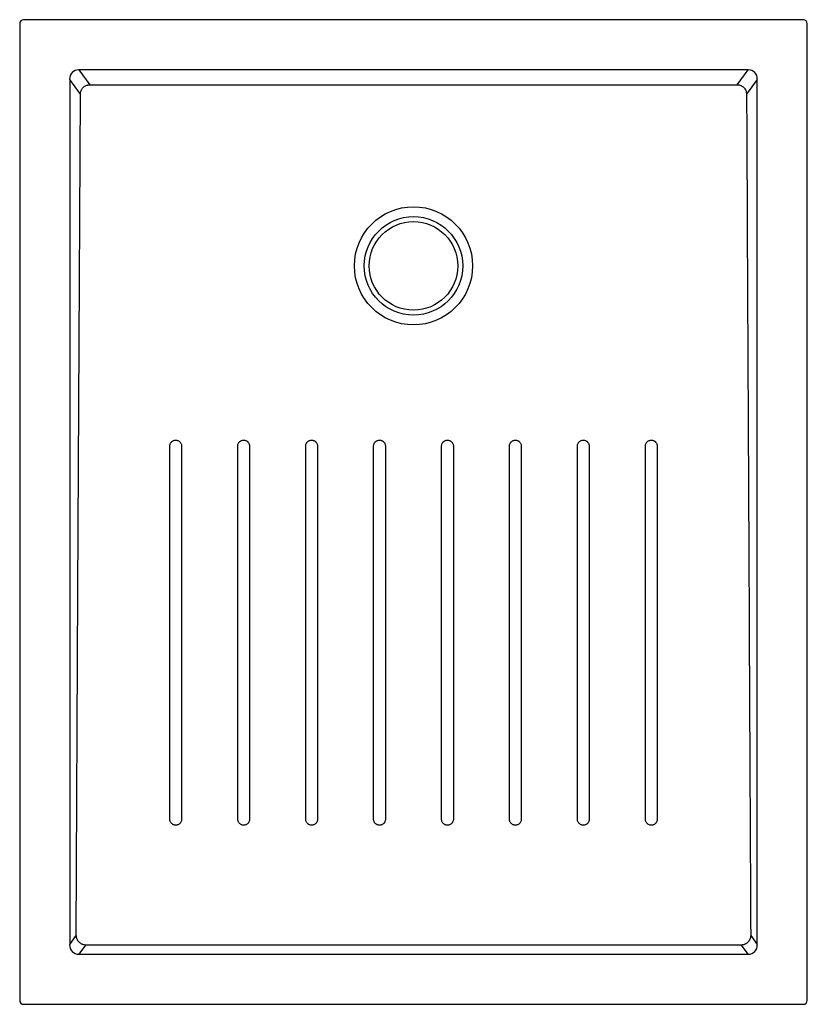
# Model space of a CAD drawing. Header units: millimetres. Extents: x 3751.37 to 3752.17, y 2464.93 to 2465.93.
import ezdxf

# ---------------------------------------------------------------- set-up
doc = ezdxf.new("R2010")
doc.units = ezdxf.units.MM
doc.layers.add('SANINDUSA', color=3, linetype='Continuous')

msp = doc.modelspace()

# ---------------------------------------------------------------- linework, layer by layer
at = {"layer": 'SANINDUSA'}
for p, q in [((3751.3717, 2465.9223), (3751.3717, 2464.9303)), ((3752.1677, 2465.9263), (3751.3757, 2465.9263)), ((3752.1717, 2464.9303), (3752.1717, 2465.9223)), ((3752.1116, 2465.8754), (3751.4319, 2465.8754)), ((3751.4319, 2465.8754), (3751.4429, 2465.8603)), ((3752.1005, 2465.8603), (3752.1116, 2465.8754)), ((3751.4225, 2465.8655), (3751.4225, 2464.9871)), ((3751.4334, 2465.8507), (3751.4225, 2465.8655)), ((3752.1209, 2465.8655), (3752.11, 2465.8507)), ((3752.1209, 2464.9871), (3752.1209, 2465.8655)), ((3751.4225, 2464.9871), (3751.4292, 2464.9962)), ((3752.1142, 2464.9962), (3752.1209, 2464.9871)), ((3751.4387, 2464.9865), (3751.4319, 2464.9773)), ((3752.1116, 2464.9773), (3752.1048, 2464.9865)), ((3751.4319, 2464.9773), (3752.1116, 2464.9773)), ((3751.3757, 2464.9263), (3752.1677, 2464.9263))]:
    msp.add_line(p, q, dxfattribs=at)
at = {"layer": 'SANINDUSA', "flags": 128}
for points in [[(3751.4292, 2464.9962), (3751.4309, 2465.3459), (3751.4322, 2465.5983), (3751.4334, 2465.8507)], [(3751.7312, 2465.1143), (3751.7312, 2465.1232), (3751.7312, 2465.159), (3751.7312, 2465.302), (3751.7312, 2465.4933)], [(3751.7432, 2465.4933), (3751.7432, 2465.4843), (3751.7432, 2465.4486), (3751.7432, 2465.3054), (3751.7432, 2465.1143)], [(3751.8002, 2465.1143), (3751.8002, 2465.1232), (3751.8002, 2465.159), (3751.8002, 2465.302), (3751.8002, 2465.4933)], [(3752.1048, 2464.9865), (3751.9299, 2464.9865), (3751.755, 2464.9865), (3751.4387, 2464.9865)]]:
    msp.add_lwpolyline(points, dxfattribs=at)
at = {"layer": 'SANINDUSA'}
for radius in [0.06, 0.05, 0.045]:
    msp.add_circle((3751.7717, 2465.6763), radius, dxfattribs=at)
for centre, major_axis, ratio, start_param, end_param in [((3751.3757, 2465.9223), (0.00283, -0.00283), 0.999805, 2.356292, 3.926893), ((3752.1677, 2465.9223), (-0.00283, -0.00283), 0.999805, 2.356292, 3.926893), ((3751.4331, 2465.8642), (-0.00695, 0.00944), 0.853352, 5.692293, 7.174452), ((3752.1103, 2465.8642), (0.00695, 0.00944), 0.853352, 5.391918, 6.874077), ((3751.4331, 2464.9884), (0.00695, 0.00944), 0.853352, 2.250326, 3.732485), ((3752.1103, 2464.9884), (-0.00695, 0.00944), 0.853352, 2.550701, 4.03286), ((3751.3757, 2464.9303), (0.00283, 0.00283), 0.999805, 2.356292, 3.926893), ((3752.1677, 2464.9303), (-0.00283, 0.00283), 0.999805, 2.356292, 3.926893)]:
    msp.add_ellipse(centre, major_axis=major_axis, ratio=ratio, start_param=start_param, end_param=end_param, dxfattribs=at)
for points, knots in [([(3751.4334, 2465.8507), (3751.4334, 2465.8514), (3751.4335, 2465.852), (3751.4337, 2465.8529), (3751.4338, 2465.8532), (3751.434, 2465.8538), (3751.4342, 2465.8544), (3751.4344, 2465.8549), (3751.4347, 2465.8555), (3751.4349, 2465.8557), (3751.4354, 2465.8565), (3751.4358, 2465.857), (3751.4367, 2465.8579), (3751.4372, 2465.8583), (3751.4382, 2465.859), (3751.4387, 2465.8593), (3751.4396, 2465.8596), (3751.4399, 2465.8598), (3751.4405, 2465.8599), (3751.4408, 2465.86), (3751.4417, 2465.8602), (3751.4423, 2465.8603), (3751.4429, 2465.8603)], [0, 0, 0, 0, 0.125, 0.125, 0.1875, 0.1875, 0.25, 0.3125, 0.3125, 0.375, 0.375, 0.5, 0.5, 0.625, 0.625, 0.75, 0.75, 0.8125, 0.8125, 0.875, 0.875, 1, 1, 1, 1]), ([(3751.4429, 2465.8603), (3751.4977, 2465.8603), (3751.5525, 2465.8603), (3751.6621, 2465.8603), (3751.7169, 2465.8603), (3751.7991, 2465.8603), (3751.8265, 2465.8603), (3751.8813, 2465.8603), (3751.9087, 2465.8603), (3751.9909, 2465.8603), (3752.0457, 2465.8603), (3752.1005, 2465.8603)], [0, 0, 0, 0, 0.25, 0.25, 0.5, 0.5, 0.625, 0.625, 0.75, 0.75, 1, 1, 1, 1]), ([(3752.1005, 2465.8603), (3752.1011, 2465.8603), (3752.1017, 2465.8602), (3752.103, 2465.86), (3752.1036, 2465.8598), (3752.1044, 2465.8594), (3752.1047, 2465.8593), (3752.1052, 2465.859), (3752.1055, 2465.8588), (3752.1063, 2465.8583), (3752.1068, 2465.8579), (3752.1074, 2465.8572), (3752.1076, 2465.857), (3752.108, 2465.8565), (3752.1082, 2465.8562), (3752.1087, 2465.8555), (3752.109, 2465.8549), (3752.1094, 2465.8541), (3752.1095, 2465.8538), (3752.1097, 2465.8532), (3752.1097, 2465.8529), (3752.1099, 2465.852), (3752.11, 2465.8514), (3752.11, 2465.8507)], [0, 0, 0, 0, 0.125, 0.125, 0.25, 0.25, 0.3125, 0.3125, 0.375, 0.375, 0.5, 0.5, 0.5625, 0.5625, 0.625, 0.625, 0.75, 0.75, 0.8125, 0.8125, 0.875, 0.875, 1, 1, 1, 1]), ([(3752.11, 2465.8507), (3752.1104, 2465.7795), (3752.1107, 2465.7083), (3752.1114, 2465.5659), (3752.1118, 2465.4947), (3752.1128, 2465.281), (3752.1135, 2465.1386), (3752.1142, 2464.9962)], [0, 0, 0, 0, 0.25, 0.25, 0.5, 0.5, 1, 1, 1, 1]), ([(3751.5242, 2465.4933), (3751.5242, 2465.4937), (3751.5242, 2465.4941), (3751.5244, 2465.4948), (3751.5245, 2465.4952), (3751.5248, 2465.4959), (3751.525, 2465.4963), (3751.5253, 2465.4968), (3751.5254, 2465.4969), (3751.5257, 2465.4972), (3751.5258, 2465.4974), (3751.5262, 2465.4978), (3751.5265, 2465.498), (3751.5272, 2465.4985), (3751.5275, 2465.4987), (3751.5283, 2465.499), (3751.5286, 2465.4991), (3751.5294, 2465.4992), (3751.5298, 2465.4993), (3751.5302, 2465.4993)], [0, 0, 0, 0, 0.125, 0.125, 0.25, 0.25, 0.375, 0.375, 0.4375, 0.4375, 0.5, 0.5, 0.625, 0.625, 0.75, 0.75, 0.875, 0.875, 1, 1, 1, 1]), ([(3751.5242, 2465.1143), (3751.5242, 2465.1774), (3751.5242, 2465.2406), (3751.5242, 2465.3354), (3751.5242, 2465.3669), (3751.5242, 2465.4301), (3751.5242, 2465.4617), (3751.5242, 2465.4933)], [0, 0, 0, 0, 0.5, 0.5, 0.75, 0.75, 1, 1, 1, 1]), ([(3751.5302, 2465.4993), (3751.5306, 2465.4993), (3751.531, 2465.4992), (3751.5317, 2465.4991), (3751.5321, 2465.499), (3751.5329, 2465.4987), (3751.5332, 2465.4985), (3751.5337, 2465.4982), (3751.5338, 2465.498), (3751.5342, 2465.4978), (3751.5343, 2465.4977), (3751.5347, 2465.4972), (3751.535, 2465.4969), (3751.5354, 2465.4963), (3751.5356, 2465.4959), (3751.5359, 2465.4952), (3751.536, 2465.4948), (3751.5362, 2465.4941), (3751.5362, 2465.4937), (3751.5362, 2465.4933)], [0, 0, 0, 0, 0.125, 0.125, 0.25, 0.25, 0.375, 0.375, 0.4375, 0.4375, 0.5, 0.5, 0.625, 0.625, 0.75, 0.75, 0.875, 0.875, 1, 1, 1, 1]), ([(3751.5362, 2465.4933), (3751.5362, 2465.4617), (3751.5362, 2465.4301), (3751.5362, 2465.3669), (3751.5362, 2465.3354), (3751.5362, 2465.2406), (3751.5362, 2465.1774), (3751.5362, 2465.1143)], [0, 0, 0, 0, 0.25, 0.25, 0.5, 0.5, 1, 1, 1, 1]), ([(3751.5932, 2465.4933), (3751.5932, 2465.4937), (3751.5932, 2465.4941), (3751.5934, 2465.4948), (3751.5935, 2465.4952), (3751.5938, 2465.4959), (3751.594, 2465.4963), (3751.5943, 2465.4968), (3751.5944, 2465.4969), (3751.5947, 2465.4972), (3751.5948, 2465.4974), (3751.5952, 2465.4978), (3751.5955, 2465.498), (3751.5962, 2465.4985), (3751.5965, 2465.4987), (3751.5973, 2465.499), (3751.5976, 2465.4991), (3751.5984, 2465.4992), (3751.5988, 2465.4993), (3751.5992, 2465.4993)], [0, 0, 0, 0, 0.125, 0.125, 0.25, 0.25, 0.375, 0.375, 0.4375, 0.4375, 0.5, 0.5, 0.625, 0.625, 0.75, 0.75, 0.875, 0.875, 1, 1, 1, 1]), ([(3751.5932, 2465.1143), (3751.5932, 2465.1774), (3751.5932, 2465.2406), (3751.5932, 2465.3354), (3751.5932, 2465.3669), (3751.5932, 2465.4301), (3751.5932, 2465.4617), (3751.5932, 2465.4933)], [0, 0, 0, 0, 0.5, 0.5, 0.75, 0.75, 1, 1, 1, 1]), ([(3751.5992, 2465.4993), (3751.5996, 2465.4993), (3751.6, 2465.4992), (3751.6008, 2465.4991), (3751.6011, 2465.499), (3751.6019, 2465.4987), (3751.6022, 2465.4985), (3751.6027, 2465.4982), (3751.6028, 2465.498), (3751.6032, 2465.4978), (3751.6033, 2465.4977), (3751.6037, 2465.4972), (3751.604, 2465.4969), (3751.6044, 2465.4963), (3751.6046, 2465.4959), (3751.6049, 2465.4952), (3751.605, 2465.4948), (3751.6052, 2465.4941), (3751.6052, 2465.4937), (3751.6052, 2465.4933)], [0, 0, 0, 0, 0.125, 0.125, 0.25, 0.25, 0.375, 0.375, 0.4375, 0.4375, 0.5, 0.5, 0.625, 0.625, 0.75, 0.75, 0.875, 0.875, 1, 1, 1, 1]), ([(3751.6052, 2465.4933), (3751.6052, 2465.4617), (3751.6052, 2465.4301), (3751.6052, 2465.3669), (3751.6052, 2465.3354), (3751.6052, 2465.2406), (3751.6052, 2465.1774), (3751.6052, 2465.1143)], [0, 0, 0, 0, 0.25, 0.25, 0.5, 0.5, 1, 1, 1, 1]), ([(3751.6622, 2465.4933), (3751.6622, 2465.4937), (3751.6622, 2465.4941), (3751.6624, 2465.4948), (3751.6625, 2465.4952), (3751.6628, 2465.4959), (3751.663, 2465.4963), (3751.6633, 2465.4968), (3751.6634, 2465.4969), (3751.6637, 2465.4972), (3751.6638, 2465.4974), (3751.6642, 2465.4978), (3751.6645, 2465.498), (3751.6652, 2465.4985), (3751.6655, 2465.4987), (3751.6663, 2465.499), (3751.6666, 2465.4991), (3751.6674, 2465.4992), (3751.6678, 2465.4993), (3751.6682, 2465.4993)], [0, 0, 0, 0, 0.125, 0.125, 0.25, 0.25, 0.375, 0.375, 0.4375, 0.4375, 0.5, 0.5, 0.625, 0.625, 0.75, 0.75, 0.875, 0.875, 1, 1, 1, 1]), ([(3751.6622, 2465.1143), (3751.6622, 2465.1774), (3751.6622, 2465.2406), (3751.6622, 2465.3354), (3751.6622, 2465.3669), (3751.6622, 2465.4301), (3751.6622, 2465.4617), (3751.6622, 2465.4933)], [0, 0, 0, 0, 0.5, 0.5, 0.75, 0.75, 1, 1, 1, 1]), ([(3751.6682, 2465.4993), (3751.6686, 2465.4993), (3751.669, 2465.4992), (3751.6698, 2465.4991), (3751.6701, 2465.499), (3751.6709, 2465.4987), (3751.6712, 2465.4985), (3751.6717, 2465.4982), (3751.6719, 2465.498), (3751.6722, 2465.4978), (3751.6723, 2465.4977), (3751.6727, 2465.4972), (3751.673, 2465.4969), (3751.6734, 2465.4963), (3751.6736, 2465.4959), (3751.6739, 2465.4952), (3751.674, 2465.4948), (3751.6742, 2465.4941), (3751.6742, 2465.4937), (3751.6742, 2465.4933)], [0, 0, 0, 0, 0.125, 0.125, 0.25, 0.25, 0.375, 0.375, 0.4375, 0.4375, 0.5, 0.5, 0.625, 0.625, 0.75, 0.75, 0.875, 0.875, 1, 1, 1, 1]), ([(3751.6742, 2465.4933), (3751.6742, 2465.4617), (3751.6742, 2465.4301), (3751.6742, 2465.3669), (3751.6742, 2465.3354), (3751.6742, 2465.2406), (3751.6742, 2465.1774), (3751.6742, 2465.1143)], [0, 0, 0, 0, 0.25, 0.25, 0.5, 0.5, 1, 1, 1, 1]), ([(3751.7312, 2465.4933), (3751.7312, 2465.4937), (3751.7313, 2465.4941), (3751.7314, 2465.4948), (3751.7315, 2465.4952), (3751.7318, 2465.4959), (3751.732, 2465.4963), (3751.7323, 2465.4968), (3751.7324, 2465.4969), (3751.7327, 2465.4972), (3751.7328, 2465.4974), (3751.7332, 2465.4978), (3751.7335, 2465.498), (3751.7342, 2465.4985), (3751.7345, 2465.4987), (3751.7353, 2465.499), (3751.7356, 2465.4991), (3751.7364, 2465.4992), (3751.7368, 2465.4993), (3751.7372, 2465.4993)], [0, 0, 0, 0, 0.125, 0.125, 0.25, 0.25, 0.375, 0.375, 0.4375, 0.4375, 0.5, 0.5, 0.625, 0.625, 0.75, 0.75, 0.875, 0.875, 1, 1, 1, 1]), ([(3751.7372, 2465.4993), (3751.7376, 2465.4993), (3751.738, 2465.4992), (3751.7388, 2465.4991), (3751.7391, 2465.499), (3751.7399, 2465.4987), (3751.7402, 2465.4985), (3751.7407, 2465.4982), (3751.7409, 2465.498), (3751.7412, 2465.4978), (3751.7413, 2465.4977), (3751.7417, 2465.4972), (3751.742, 2465.4969), (3751.7424, 2465.4963), (3751.7426, 2465.4959), (3751.7429, 2465.4952), (3751.743, 2465.4948), (3751.7432, 2465.4941), (3751.7432, 2465.4937), (3751.7432, 2465.4933)], [0, 0, 0, 0, 0.125, 0.125, 0.25, 0.25, 0.375, 0.375, 0.4375, 0.4375, 0.5, 0.5, 0.625, 0.625, 0.75, 0.75, 0.875, 0.875, 1, 1, 1, 1]), ([(3751.8002, 2465.4933), (3751.8002, 2465.4937), (3751.8003, 2465.4941), (3751.8004, 2465.4948), (3751.8005, 2465.4952), (3751.8008, 2465.4959), (3751.801, 2465.4963), (3751.8013, 2465.4968), (3751.8015, 2465.4969), (3751.8017, 2465.4972), (3751.8018, 2465.4974), (3751.8023, 2465.4978), (3751.8026, 2465.498), (3751.8032, 2465.4985), (3751.8036, 2465.4987), (3751.8043, 2465.499), (3751.8047, 2465.4991), (3751.8054, 2465.4992), (3751.8058, 2465.4993), (3751.8062, 2465.4993)], [0, 0, 0, 0, 0.125, 0.125, 0.25, 0.25, 0.375, 0.375, 0.4375, 0.4375, 0.5, 0.5, 0.625, 0.625, 0.75, 0.75, 0.875, 0.875, 1, 1, 1, 1]), ([(3751.8062, 2465.4993), (3751.8066, 2465.4993), (3751.807, 2465.4992), (3751.8078, 2465.4991), (3751.8081, 2465.499), (3751.8089, 2465.4987), (3751.8092, 2465.4985), (3751.8097, 2465.4982), (3751.8099, 2465.498), (3751.8102, 2465.4978), (3751.8103, 2465.4977), (3751.8107, 2465.4972), (3751.811, 2465.4969), (3751.8114, 2465.4963), (3751.8116, 2465.4959), (3751.8119, 2465.4952), (3751.812, 2465.4948), (3751.8122, 2465.4941), (3751.8122, 2465.4937), (3751.8122, 2465.4933)], [0, 0, 0, 0, 0.125, 0.125, 0.25, 0.25, 0.375, 0.375, 0.4375, 0.4375, 0.5, 0.5, 0.625, 0.625, 0.75, 0.75, 0.875, 0.875, 1, 1, 1, 1]), ([(3751.8122, 2465.4933), (3751.8122, 2465.4301), (3751.8122, 2465.3669), (3751.8122, 2465.2406), (3751.8122, 2465.1774), (3751.8122, 2465.1143)], [0, 0, 0, 0, 0.5, 0.5, 1, 1, 1, 1]), ([(3751.8692, 2465.4933), (3751.8692, 2465.4937), (3751.8693, 2465.4941), (3751.8694, 2465.4948), (3751.8695, 2465.4952), (3751.8698, 2465.4959), (3751.87, 2465.4963), (3751.8703, 2465.4968), (3751.8705, 2465.4969), (3751.8707, 2465.4972), (3751.8708, 2465.4974), (3751.8713, 2465.4978), (3751.8716, 2465.498), (3751.8722, 2465.4985), (3751.8726, 2465.4987), (3751.8733, 2465.499), (3751.8737, 2465.4991), (3751.8744, 2465.4992), (3751.8748, 2465.4993), (3751.8752, 2465.4993)], [0, 0, 0, 0, 0.125, 0.125, 0.25, 0.25, 0.375, 0.375, 0.4375, 0.4375, 0.5, 0.5, 0.625, 0.625, 0.75, 0.75, 0.875, 0.875, 1, 1, 1, 1]), ([(3751.8692, 2465.1143), (3751.8692, 2465.1774), (3751.8692, 2465.2406), (3751.8692, 2465.3354), (3751.8692, 2465.3669), (3751.8692, 2465.4301), (3751.8692, 2465.4617), (3751.8692, 2465.4933)], [0, 0, 0, 0, 0.5, 0.5, 0.75, 0.75, 1, 1, 1, 1]), ([(3751.8752, 2465.4993), (3751.8756, 2465.4993), (3751.876, 2465.4992), (3751.8768, 2465.4991), (3751.8772, 2465.499), (3751.8779, 2465.4987), (3751.8782, 2465.4985), (3751.8787, 2465.4982), (3751.8789, 2465.498), (3751.8792, 2465.4978), (3751.8793, 2465.4977), (3751.8797, 2465.4972), (3751.88, 2465.4969), (3751.8804, 2465.4963), (3751.8806, 2465.4959), (3751.8809, 2465.4952), (3751.881, 2465.4948), (3751.8812, 2465.4941), (3751.8812, 2465.4937), (3751.8812, 2465.4933)], [0, 0, 0, 0, 0.125, 0.125, 0.25, 0.25, 0.375, 0.375, 0.4375, 0.4375, 0.5, 0.5, 0.625, 0.625, 0.75, 0.75, 0.875, 0.875, 1, 1, 1, 1]), ([(3751.8812, 2465.4933), (3751.8812, 2465.4617), (3751.8812, 2465.4301), (3751.8812, 2465.3669), (3751.8812, 2465.3354), (3751.8812, 2465.2406), (3751.8812, 2465.1774), (3751.8812, 2465.1143)], [0, 0, 0, 0, 0.25, 0.25, 0.5, 0.5, 1, 1, 1, 1]), ([(3751.9382, 2465.4933), (3751.9382, 2465.4937), (3751.9383, 2465.4941), (3751.9384, 2465.4948), (3751.9385, 2465.4952), (3751.9388, 2465.4959), (3751.939, 2465.4963), (3751.9394, 2465.4968), (3751.9395, 2465.4969), (3751.9397, 2465.4972), (3751.9399, 2465.4974), (3751.9403, 2465.4978), (3751.9406, 2465.498), (3751.9412, 2465.4985), (3751.9416, 2465.4987), (3751.9423, 2465.499), (3751.9427, 2465.4991), (3751.9434, 2465.4992), (3751.9438, 2465.4993), (3751.9442, 2465.4993)], [0, 0, 0, 0, 0.125, 0.125, 0.25, 0.25, 0.375, 0.375, 0.4375, 0.4375, 0.5, 0.5, 0.625, 0.625, 0.75, 0.75, 0.875, 0.875, 1, 1, 1, 1]), ([(3751.9382, 2465.1143), (3751.9382, 2465.1774), (3751.9382, 2465.2406), (3751.9382, 2465.3354), (3751.9382, 2465.3669), (3751.9382, 2465.4301), (3751.9382, 2465.4617), (3751.9382, 2465.4933)], [0, 0, 0, 0, 0.5, 0.5, 0.75, 0.75, 1, 1, 1, 1]), ([(3751.9442, 2465.4993), (3751.9446, 2465.4993), (3751.945, 2465.4992), (3751.9458, 2465.4991), (3751.9462, 2465.499), (3751.9469, 2465.4987), (3751.9472, 2465.4985), (3751.9477, 2465.4982), (3751.9479, 2465.498), (3751.9482, 2465.4978), (3751.9483, 2465.4977), (3751.9488, 2465.4972), (3751.949, 2465.4969), (3751.9494, 2465.4963), (3751.9496, 2465.4959), (3751.9499, 2465.4952), (3751.95, 2465.4948), (3751.9502, 2465.4941), (3751.9502, 2465.4937), (3751.9502, 2465.4933)], [0, 0, 0, 0, 0.125, 0.125, 0.25, 0.25, 0.375, 0.375, 0.4375, 0.4375, 0.5, 0.5, 0.625, 0.625, 0.75, 0.75, 0.875, 0.875, 1, 1, 1, 1]), ([(3751.9502, 2465.4933), (3751.9502, 2465.4617), (3751.9502, 2465.4301), (3751.9502, 2465.3669), (3751.9502, 2465.3354), (3751.9502, 2465.2406), (3751.9502, 2465.1774), (3751.9502, 2465.1143)], [0, 0, 0, 0, 0.25, 0.25, 0.5, 0.5, 1, 1, 1, 1]), ([(3752.0072, 2465.4933), (3752.0072, 2465.4937), (3752.0073, 2465.4941), (3752.0074, 2465.4948), (3752.0075, 2465.4952), (3752.0078, 2465.4959), (3752.008, 2465.4963), (3752.0084, 2465.4968), (3752.0085, 2465.4969), (3752.0087, 2465.4972), (3752.0089, 2465.4974), (3752.0093, 2465.4978), (3752.0096, 2465.498), (3752.0102, 2465.4985), (3752.0106, 2465.4987), (3752.0113, 2465.499), (3752.0117, 2465.4991), (3752.0124, 2465.4992), (3752.0128, 2465.4993), (3752.0132, 2465.4993)], [0, 0, 0, 0, 0.125, 0.125, 0.25, 0.25, 0.375, 0.375, 0.4375, 0.4375, 0.5, 0.5, 0.625, 0.625, 0.75, 0.75, 0.875, 0.875, 1, 1, 1, 1]), ([(3752.0072, 2465.1143), (3752.0072, 2465.1774), (3752.0072, 2465.2406), (3752.0072, 2465.3354), (3752.0072, 2465.3669), (3752.0072, 2465.4301), (3752.0072, 2465.4617), (3752.0072, 2465.4933)], [0, 0, 0, 0, 0.5, 0.5, 0.75, 0.75, 1, 1, 1, 1]), ([(3752.0132, 2465.4993), (3752.0136, 2465.4993), (3752.014, 2465.4992), (3752.0148, 2465.4991), (3752.0152, 2465.499), (3752.0159, 2465.4987), (3752.0162, 2465.4985), (3752.0167, 2465.4982), (3752.0169, 2465.498), (3752.0172, 2465.4978), (3752.0173, 2465.4977), (3752.0178, 2465.4972), (3752.018, 2465.4969), (3752.0184, 2465.4963), (3752.0186, 2465.4959), (3752.0189, 2465.4952), (3752.019, 2465.4948), (3752.0192, 2465.4941), (3752.0192, 2465.4937), (3752.0192, 2465.4933)], [0, 0, 0, 0, 0.125, 0.125, 0.25, 0.25, 0.375, 0.375, 0.4375, 0.4375, 0.5, 0.5, 0.625, 0.625, 0.75, 0.75, 0.875, 0.875, 1, 1, 1, 1]), ([(3752.0192, 2465.4933), (3752.0192, 2465.4617), (3752.0192, 2465.4301), (3752.0192, 2465.3669), (3752.0192, 2465.3354), (3752.0192, 2465.2406), (3752.0192, 2465.1774), (3752.0192, 2465.1143)], [0, 0, 0, 0, 0.25, 0.25, 0.5, 0.5, 1, 1, 1, 1]), ([(3751.5302, 2465.1083), (3751.5298, 2465.1083), (3751.5294, 2465.1083), (3751.5287, 2465.1085), (3751.5283, 2465.1086), (3751.5276, 2465.1089), (3751.5272, 2465.1091), (3751.5267, 2465.1094), (3751.5266, 2465.1095), (3751.5263, 2465.1098), (3751.5261, 2465.1099), (3751.5257, 2465.1103), (3751.5254, 2465.1106), (3751.525, 2465.1113), (3751.5248, 2465.1116), (3751.5245, 2465.1123), (3751.5244, 2465.1127), (3751.5243, 2465.1135), (3751.5242, 2465.1139), (3751.5242, 2465.1143)], [0, 0, 0, 0, 0.125, 0.125, 0.25, 0.25, 0.375, 0.375, 0.4375, 0.4375, 0.5, 0.5, 0.625, 0.625, 0.75, 0.75, 0.875, 0.875, 1, 1, 1, 1]), ([(3751.5362, 2465.1143), (3751.5362, 2465.1139), (3751.5362, 2465.1135), (3751.536, 2465.1127), (3751.5359, 2465.1124), (3751.5356, 2465.1116), (3751.5354, 2465.1113), (3751.5351, 2465.1108), (3751.535, 2465.1106), (3751.5347, 2465.1103), (3751.5346, 2465.1102), (3751.5342, 2465.1098), (3751.5339, 2465.1095), (3751.5332, 2465.1091), (3751.5329, 2465.1089), (3751.5322, 2465.1086), (3751.5318, 2465.1085), (3751.531, 2465.1083), (3751.5306, 2465.1083), (3751.5302, 2465.1083)], [0, 0, 0, 0, 0.125, 0.125, 0.25, 0.25, 0.375, 0.375, 0.4375, 0.4375, 0.5, 0.5, 0.625, 0.625, 0.75, 0.75, 0.875, 0.875, 1, 1, 1, 1]), ([(3751.5992, 2465.1083), (3751.5988, 2465.1083), (3751.5984, 2465.1083), (3751.5977, 2465.1085), (3751.5973, 2465.1086), (3751.5966, 2465.1089), (3751.5962, 2465.1091), (3751.5957, 2465.1094), (3751.5956, 2465.1095), (3751.5953, 2465.1098), (3751.5951, 2465.1099), (3751.5947, 2465.1103), (3751.5944, 2465.1106), (3751.594, 2465.1113), (3751.5938, 2465.1116), (3751.5935, 2465.1123), (3751.5934, 2465.1127), (3751.5933, 2465.1135), (3751.5932, 2465.1139), (3751.5932, 2465.1143)], [0, 0, 0, 0, 0.125, 0.125, 0.25, 0.25, 0.375, 0.375, 0.4375, 0.4375, 0.5, 0.5, 0.625, 0.625, 0.75, 0.75, 0.875, 0.875, 1, 1, 1, 1]), ([(3751.6052, 2465.1143), (3751.6052, 2465.1139), (3751.6052, 2465.1135), (3751.605, 2465.1127), (3751.6049, 2465.1123), (3751.6046, 2465.1116), (3751.6044, 2465.1113), (3751.6041, 2465.1108), (3751.604, 2465.1106), (3751.6037, 2465.1103), (3751.6036, 2465.1102), (3751.6032, 2465.1098), (3751.6029, 2465.1095), (3751.6022, 2465.1091), (3751.6019, 2465.1089), (3751.6012, 2465.1086), (3751.6008, 2465.1085), (3751.6, 2465.1083), (3751.5996, 2465.1083), (3751.5992, 2465.1083)], [0, 0, 0, 0, 0.125, 0.125, 0.25, 0.25, 0.375, 0.375, 0.4375, 0.4375, 0.5, 0.5, 0.625, 0.625, 0.75, 0.75, 0.875, 0.875, 1, 1, 1, 1]), ([(3751.6682, 2465.1083), (3751.6678, 2465.1083), (3751.6674, 2465.1083), (3751.6667, 2465.1085), (3751.6663, 2465.1086), (3751.6656, 2465.1089), (3751.6652, 2465.1091), (3751.6647, 2465.1094), (3751.6646, 2465.1095), (3751.6643, 2465.1098), (3751.6641, 2465.1099), (3751.6637, 2465.1103), (3751.6635, 2465.1106), (3751.663, 2465.1113), (3751.6628, 2465.1116), (3751.6625, 2465.1123), (3751.6624, 2465.1127), (3751.6623, 2465.1135), (3751.6622, 2465.1139), (3751.6622, 2465.1143)], [0, 0, 0, 0, 0.125, 0.125, 0.25, 0.25, 0.375, 0.375, 0.4375, 0.4375, 0.5, 0.5, 0.625, 0.625, 0.75, 0.75, 0.875, 0.875, 1, 1, 1, 1]), ([(3751.6742, 2465.1143), (3751.6742, 2465.1139), (3751.6742, 2465.1135), (3751.674, 2465.1127), (3751.6739, 2465.1123), (3751.6736, 2465.1116), (3751.6734, 2465.1113), (3751.6731, 2465.1108), (3751.673, 2465.1106), (3751.6727, 2465.1103), (3751.6726, 2465.1102), (3751.6722, 2465.1098), (3751.6719, 2465.1095), (3751.6712, 2465.1091), (3751.6709, 2465.1089), (3751.6702, 2465.1086), (3751.6698, 2465.1085), (3751.669, 2465.1083), (3751.6686, 2465.1083), (3751.6682, 2465.1083)], [0, 0, 0, 0, 0.125, 0.125, 0.25, 0.25, 0.375, 0.375, 0.4375, 0.4375, 0.5, 0.5, 0.625, 0.625, 0.75, 0.75, 0.875, 0.875, 1, 1, 1, 1]), ([(3751.7372, 2465.1083), (3751.7368, 2465.1083), (3751.7364, 2465.1083), (3751.7357, 2465.1085), (3751.7353, 2465.1086), (3751.7346, 2465.1089), (3751.7342, 2465.1091), (3751.7337, 2465.1094), (3751.7336, 2465.1095), (3751.7333, 2465.1098), (3751.7331, 2465.1099), (3751.7327, 2465.1103), (3751.7325, 2465.1106), (3751.732, 2465.1113), (3751.7318, 2465.1116), (3751.7315, 2465.1123), (3751.7314, 2465.1127), (3751.7313, 2465.1135), (3751.7312, 2465.1139), (3751.7312, 2465.1143)], [0, 0, 0, 0, 0.125, 0.125, 0.25, 0.25, 0.375, 0.375, 0.4375, 0.4375, 0.5, 0.5, 0.625, 0.625, 0.75, 0.75, 0.875, 0.875, 1, 1, 1, 1]), ([(3751.7432, 2465.1143), (3751.7432, 2465.1139), (3751.7432, 2465.1135), (3751.743, 2465.1127), (3751.7429, 2465.1123), (3751.7426, 2465.1116), (3751.7424, 2465.1113), (3751.7421, 2465.1108), (3751.742, 2465.1106), (3751.7417, 2465.1103), (3751.7416, 2465.1102), (3751.7412, 2465.1098), (3751.7409, 2465.1095), (3751.7402, 2465.1091), (3751.7399, 2465.1089), (3751.7392, 2465.1086), (3751.7388, 2465.1085), (3751.738, 2465.1083), (3751.7376, 2465.1083), (3751.7372, 2465.1083)], [0, 0, 0, 0, 0.125, 0.125, 0.25, 0.25, 0.375, 0.375, 0.4375, 0.4375, 0.5, 0.5, 0.625, 0.625, 0.75, 0.75, 0.875, 0.875, 1, 1, 1, 1]), ([(3751.8062, 2465.1083), (3751.8058, 2465.1083), (3751.8054, 2465.1083), (3751.8047, 2465.1085), (3751.8043, 2465.1086), (3751.8036, 2465.1089), (3751.8032, 2465.1091), (3751.8027, 2465.1094), (3751.8026, 2465.1095), (3751.8023, 2465.1098), (3751.8021, 2465.1099), (3751.8017, 2465.1103), (3751.8015, 2465.1106), (3751.801, 2465.1113), (3751.8008, 2465.1116), (3751.8005, 2465.1123), (3751.8004, 2465.1127), (3751.8003, 2465.1135), (3751.8002, 2465.1139), (3751.8002, 2465.1143)], [0, 0, 0, 0, 0.125, 0.125, 0.25, 0.25, 0.375, 0.375, 0.4375, 0.4375, 0.5, 0.5, 0.625, 0.625, 0.75, 0.75, 0.875, 0.875, 1, 1, 1, 1]), ([(3751.8122, 2465.1143), (3751.8122, 2465.1139), (3751.8122, 2465.1135), (3751.812, 2465.1127), (3751.8119, 2465.1123), (3751.8116, 2465.1116), (3751.8114, 2465.1113), (3751.8111, 2465.1108), (3751.811, 2465.1106), (3751.8107, 2465.1103), (3751.8106, 2465.1102), (3751.8102, 2465.1098), (3751.8099, 2465.1095), (3751.8092, 2465.1091), (3751.8089, 2465.1089), (3751.8082, 2465.1086), (3751.8078, 2465.1085), (3751.807, 2465.1083), (3751.8066, 2465.1083), (3751.8062, 2465.1083)], [0, 0, 0, 0, 0.125, 0.125, 0.25, 0.25, 0.375, 0.375, 0.4375, 0.4375, 0.5, 0.5, 0.625, 0.625, 0.75, 0.75, 0.875, 0.875, 1, 1, 1, 1]), ([(3751.8752, 2465.1083), (3751.8748, 2465.1083), (3751.8744, 2465.1083), (3751.8737, 2465.1085), (3751.8733, 2465.1086), (3751.8726, 2465.1089), (3751.8722, 2465.1091), (3751.8717, 2465.1094), (3751.8716, 2465.1095), (3751.8713, 2465.1098), (3751.8711, 2465.1099), (3751.8707, 2465.1103), (3751.8705, 2465.1106), (3751.87, 2465.1113), (3751.8698, 2465.1116), (3751.8695, 2465.1123), (3751.8694, 2465.1127), (3751.8693, 2465.1135), (3751.8692, 2465.1139), (3751.8692, 2465.1143)], [0, 0, 0, 0, 0.125, 0.125, 0.25, 0.25, 0.375, 0.375, 0.4375, 0.4375, 0.5, 0.5, 0.625, 0.625, 0.75, 0.75, 0.875, 0.875, 1, 1, 1, 1]), ([(3751.8812, 2465.1143), (3751.8812, 2465.1139), (3751.8812, 2465.1135), (3751.881, 2465.1127), (3751.8809, 2465.1123), (3751.8806, 2465.1116), (3751.8804, 2465.1113), (3751.8801, 2465.1108), (3751.88, 2465.1106), (3751.8797, 2465.1103), (3751.8796, 2465.1102), (3751.8792, 2465.1098), (3751.8789, 2465.1095), (3751.8782, 2465.1091), (3751.8779, 2465.1089), (3751.8772, 2465.1086), (3751.8768, 2465.1085), (3751.876, 2465.1083), (3751.8756, 2465.1083), (3751.8752, 2465.1083)], [0, 0, 0, 0, 0.125, 0.125, 0.25, 0.25, 0.375, 0.375, 0.4375, 0.4375, 0.5, 0.5, 0.625, 0.625, 0.75, 0.75, 0.875, 0.875, 1, 1, 1, 1]), ([(3751.9442, 2465.1083), (3751.9438, 2465.1083), (3751.9434, 2465.1083), (3751.9427, 2465.1085), (3751.9423, 2465.1086), (3751.9416, 2465.1089), (3751.9412, 2465.1091), (3751.9407, 2465.1094), (3751.9406, 2465.1095), (3751.9403, 2465.1098), (3751.9401, 2465.1099), (3751.9397, 2465.1103), (3751.9395, 2465.1106), (3751.939, 2465.1113), (3751.9388, 2465.1116), (3751.9385, 2465.1123), (3751.9384, 2465.1127), (3751.9383, 2465.1135), (3751.9382, 2465.1139), (3751.9382, 2465.1143)], [0, 0, 0, 0, 0.125, 0.125, 0.25, 0.25, 0.375, 0.375, 0.4375, 0.4375, 0.5, 0.5, 0.625, 0.625, 0.75, 0.75, 0.875, 0.875, 1, 1, 1, 1]), ([(3751.9502, 2465.1143), (3751.9502, 2465.1139), (3751.9502, 2465.1135), (3751.95, 2465.1127), (3751.9499, 2465.1123), (3751.9496, 2465.1116), (3751.9494, 2465.1113), (3751.9491, 2465.1108), (3751.949, 2465.1106), (3751.9487, 2465.1103), (3751.9486, 2465.1102), (3751.9482, 2465.1098), (3751.9479, 2465.1095), (3751.9472, 2465.1091), (3751.9469, 2465.1089), (3751.9462, 2465.1086), (3751.9458, 2465.1085), (3751.945, 2465.1083), (3751.9446, 2465.1083), (3751.9442, 2465.1083)], [0, 0, 0, 0, 0.125, 0.125, 0.25, 0.25, 0.375, 0.375, 0.4375, 0.4375, 0.5, 0.5, 0.625, 0.625, 0.75, 0.75, 0.875, 0.875, 1, 1, 1, 1]), ([(3752.0132, 2465.1083), (3752.0128, 2465.1083), (3752.0124, 2465.1083), (3752.0117, 2465.1085), (3752.0113, 2465.1086), (3752.0106, 2465.1089), (3752.0102, 2465.1091), (3752.0097, 2465.1094), (3752.0096, 2465.1095), (3752.0093, 2465.1098), (3752.0091, 2465.1099), (3752.0087, 2465.1103), (3752.0085, 2465.1106), (3752.008, 2465.1113), (3752.0078, 2465.1116), (3752.0075, 2465.1123), (3752.0074, 2465.1127), (3752.0073, 2465.1135), (3752.0072, 2465.1139), (3752.0072, 2465.1143)], [0, 0, 0, 0, 0.125, 0.125, 0.25, 0.25, 0.375, 0.375, 0.4375, 0.4375, 0.5, 0.5, 0.625, 0.625, 0.75, 0.75, 0.875, 0.875, 1, 1, 1, 1]), ([(3752.0192, 2465.1143), (3752.0192, 2465.1139), (3752.0192, 2465.1135), (3752.019, 2465.1127), (3752.0189, 2465.1124), (3752.0186, 2465.1116), (3752.0184, 2465.1113), (3752.0181, 2465.1108), (3752.018, 2465.1106), (3752.0177, 2465.1103), (3752.0176, 2465.1102), (3752.0172, 2465.1098), (3752.0169, 2465.1095), (3752.0162, 2465.1091), (3752.0159, 2465.1089), (3752.0152, 2465.1086), (3752.0148, 2465.1085), (3752.014, 2465.1083), (3752.0136, 2465.1083), (3752.0132, 2465.1083)], [0, 0, 0, 0, 0.125, 0.125, 0.25, 0.25, 0.375, 0.375, 0.4375, 0.4375, 0.5, 0.5, 0.625, 0.625, 0.75, 0.75, 0.875, 0.875, 1, 1, 1, 1]), ([(3751.4387, 2464.9865), (3751.438, 2464.9866), (3751.4374, 2464.9866), (3751.4362, 2464.9869), (3751.4356, 2464.9871), (3751.4348, 2464.9875), (3751.4345, 2464.9876), (3751.4339, 2464.9879), (3751.4337, 2464.9881), (3751.4329, 2464.9886), (3751.4324, 2464.989), (3751.4318, 2464.9897), (3751.4316, 2464.9899), (3751.4312, 2464.9904), (3751.431, 2464.9906), (3751.4305, 2464.9914), (3751.4302, 2464.992), (3751.4298, 2464.9928), (3751.4297, 2464.9931), (3751.4296, 2464.9937), (3751.4295, 2464.994), (3751.4293, 2464.9949), (3751.4292, 2464.9956), (3751.4292, 2464.9962)], [0, 0, 0, 0, 0.125, 0.125, 0.25, 0.25, 0.3125, 0.3125, 0.375, 0.375, 0.5, 0.5, 0.5625, 0.5625, 0.625, 0.625, 0.75, 0.75, 0.8125, 0.8125, 0.875, 0.875, 1, 1, 1, 1]), ([(3752.1142, 2464.9962), (3752.1142, 2464.9956), (3752.1141, 2464.9949), (3752.114, 2464.994), (3752.1139, 2464.9937), (3752.1137, 2464.9931), (3752.1136, 2464.9928), (3752.1132, 2464.992), (3752.113, 2464.9914), (3752.1123, 2464.9904), (3752.1119, 2464.9899), (3752.1112, 2464.9892), (3752.111, 2464.989), (3752.1105, 2464.9886), (3752.1103, 2464.9884), (3752.1095, 2464.9879), (3752.109, 2464.9876), (3752.1081, 2464.9872), (3752.1078, 2464.9871), (3752.1072, 2464.9869), (3752.1069, 2464.9868), (3752.106, 2464.9866), (3752.1054, 2464.9866), (3752.1048, 2464.9865)], [0, 0, 0, 0, 0.125, 0.125, 0.1875, 0.1875, 0.25, 0.25, 0.375, 0.375, 0.5, 0.5, 0.5625, 0.5625, 0.625, 0.625, 0.75, 0.75, 0.8125, 0.8125, 0.875, 0.875, 1, 1, 1, 1])]:
    msp.add_open_spline(points, degree=3, knots=knots, dxfattribs=at)

doc.saveas('drawing.dxf')
